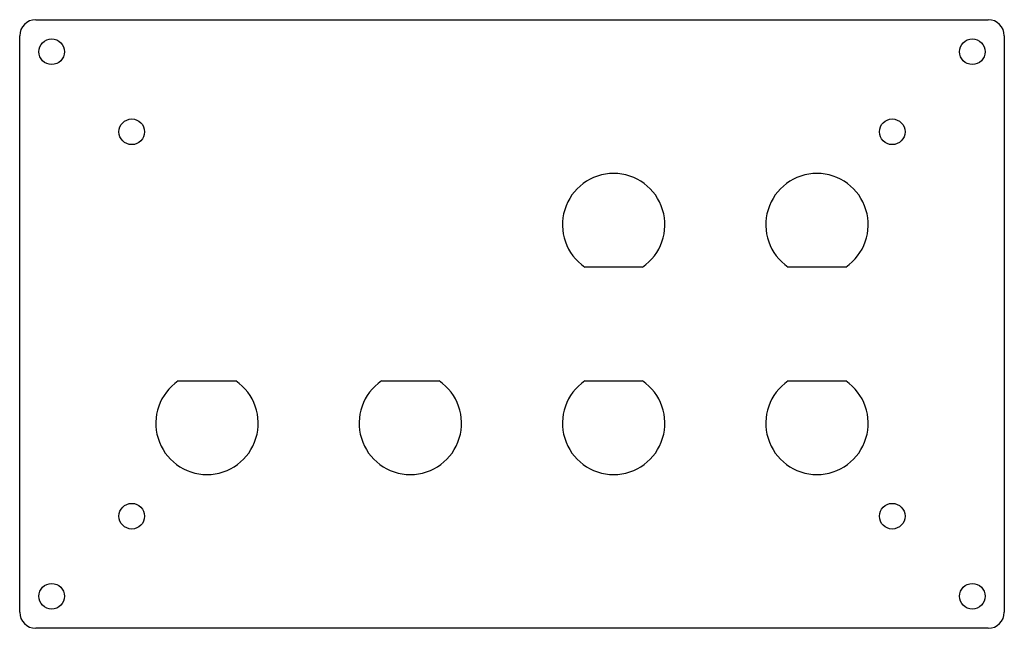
# Model space of a CAD drawing. Extents: x -2 to 121, y -74 to 2.
import ezdxf

# ---------------------------------------------------------------- set-up
doc = ezdxf.new("R2010")
doc.units = 0
doc.layers.add('INTERIOR_LOOPS', color=7, linetype='CONTINUOUS')
doc.layers.add('OUTER_LOOP', color=7, linetype='CONTINUOUS')

msp = doc.modelspace()

# ---------------------------------------------------------------- linework, layer by layer
at = {"layer": 'INTERIOR_LOOPS', "color": 7, "linetype": 'CONTINUOUS', "ltscale": 25.4}
for p, q in [((75.79, -28.9), (68.61, -28.9)), ((101.19, -28.9), (94.01, -28.9)), ((17.81, -43.1), (24.99, -43.1)), ((43.21, -43.1), (50.39, -43.1)), ((68.61, -43.1), (75.79, -43.1)), ((94.01, -43.1), (101.19, -43.1))]:
    msp.add_line(p, q, dxfattribs=at)
for centre in [(2, -2), (117, -2), (12, -12), (107, -12), (12, -60), (107, -60), (2, -70), (117, -70)]:
    msp.add_circle(centre, 1.6, dxfattribs=at)
for centre, start, end in [((72.2, -23.6), 304.0934, 235.9066), ((97.6, -23.6), 304.0934, 235.9066), ((21.4, -48.4), 124.0934, 55.9066), ((46.8, -48.4), 124.0934, 55.9066), ((72.2, -48.4), 124.0934, 55.9066), ((97.6, -48.4), 124.0934, 55.9066)]:
    msp.add_arc(centre, 6.4, start, end, dxfattribs=at)
at = {"layer": 'OUTER_LOOP', "color": 7, "linetype": 'CONTINUOUS', "ltscale": 25.4}
for p, q in [((0, 2), (119, 2)), ((-2, -72), (-2, 0)), ((121, 0), (121, -72)), ((119, -74), (0, -74))]:
    msp.add_line(p, q, dxfattribs=at)
for centre, start, end in [((0, 0), 90, 180), ((119, 0), 0, 90), ((0, -72), 180, 270), ((119, -72), 270, 360)]:
    msp.add_arc(centre, 2, start, end, dxfattribs=at)

doc.saveas('drawing.dxf')
